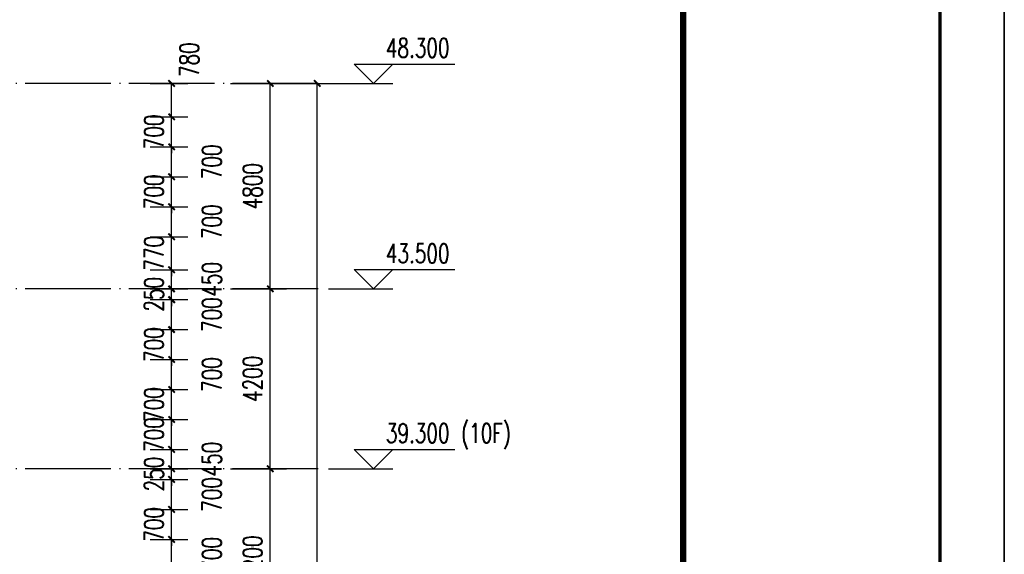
# Model space of a CAD drawing. Header units: millimetres. Extents: x 708158 to 1984082, y -168213 to -53.
# Tile 219 of 220: x 1063620 to 1086608, y -48657 to -36167. Entities that reach past the tile are written whole.
import ezdxf

# ---------------------------------------------------------------- set-up
doc = ezdxf.new("R2010")
doc.units = ezdxf.units.MM
doc.header["$LTSCALE"] = 1000
doc.linetypes.add('DOTE', pattern=[2.42, 2, -0.2, 0.02, -0.2])
doc.layers.get('0').update_dxf_attribs({"color": 8})
for name, color, linetype in [('A-AXIS', 1, 'DOTE'), ('DIM_ELEV', 3, 'Continuous'), ('PUB_DIM', 3, 'Continuous'), ('PUB_TEXT', 7, 'Continuous')]:
    doc.layers.add(name, color=color, linetype=linetype)
doc.layers.add('图框', color=4, linetype='Continuous', lineweight=35)
doc.styles.add('_TCH_DIM', font='SIMPLEX', dxfattribs={"bigfont": 'GBCBIG'})
doc.styles.add('_TCH_DIM_T3', font='SIMPLEX', dxfattribs={"width": 0.705882, "bigfont": 'GBCBIG'})
doc.dimstyles.new('_TCH_ARCH&&150', dxfattribs={"dimtxt": 446.25, "dimasz": 150, "dimexe": 375, "dimexo": 450, "dimgap": 189.375, "dimtad": 1, "dimdec": 0, "dimzin": 0, "dimdsep": 46, "dimtxsty": '_TCH_DIM_T3', "dimblk": 'ARCHTICK', "dimcen": 0.09, "dimclrt": 7, "dimazin": 2, "dimtfac": 1, "dimtdec": 0, "dimtix": 1, "dimtmove": 2, "dimatfit": 3, "dimfxl": 1, "dimtolj": 1, "dimtzin": 0, "dimarcsym": 0})

# ---------------------------------------------------------------- blocks, each defined once
blk = doc.blocks.new('A$C998f5811')
at = {"layer": '图框', "color": 4}
blk.add_line((0, 0), (0, 89100), dxfattribs=at)
at = {"layer": '图框', "color": 4, "const_width": 74.2}
blk.add_lwpolyline([(-122400, 1500), (-1500, 1500), (-1500, 87600), (-122400, 87600)], close=True, dxfattribs=at)
at = {"layer": '图框', "const_width": 150}
blk.add_lwpolyline([(-7500, 87600), (-7500, 1500)], dxfattribs=at)
blk = doc.blocks.new('_ArchTick')
at = {"color": 0, "linetype": 'ByBlock', "const_width": 0.3}
blk.add_lwpolyline([(-0.5, -0.5), (0.5, 0.5)], dxfattribs=at)
blk = doc.blocks.new('*D321')
at = {"layer": 'Defpoints', "color": 0, "transparency": 16777216}
for p in [(1066219, -48307), (1067167, -48307), (1066219, -49007)]:
    blk.add_point(p, dxfattribs=at)
at = {"layer": 'PUB_DIM', "color": 0, "lineweight": -2, "transparency": 16777216}
for p, q in [((1066669, -48307), (1067542, -48307)), ((1067167, -49007), (1067167, -48307)), ((1066669, -49007), (1067542, -49007))]:
    blk.add_line(p, q, dxfattribs=at)
at = {"layer": 'PUB_DIM', "color": 0, "lineweight": -2, "transparency": 16777216, "xscale": 150, "yscale": 150, "zscale": 150}
for p, rotation in [((1067167, -48307), 90), ((1067167, -49007), 270)]:
    blk.add_blockref('_ArchTick', p, dxfattribs=dict(at, rotation=rotation))
at = {"layer": 'PUB_DIM', "color": 7, "transparency": 16777216, "insert": (1068105, -48657), "char_height": 446.2, "attachment_point": 5, "rotation": 90, "style": '_TCH_DIM_T3'}
blk.add_mtext('\\A1;700', dxfattribs=at)
blk = doc.blocks.new('*D322')
at = {"layer": 'Defpoints', "color": 0, "transparency": 16777216}
for p in [(1066219, -47607), (1067167, -47607), (1066219, -48307)]:
    blk.add_point(p, dxfattribs=at)
at = {"layer": 'PUB_DIM', "color": 0, "lineweight": -2, "transparency": 16777216}
for p, q in [((1067167, -47607), (1067167, -47457)), ((1066669, -47607), (1067542, -47607)), ((1067167, -48307), (1067167, -47607)), ((1066669, -48307), (1067542, -48307)), ((1067167, -48307), (1067167, -48457))]:
    blk.add_line(p, q, dxfattribs=at)
at = {"layer": 'PUB_DIM', "color": 0, "lineweight": -2, "transparency": 16777216, "xscale": 150, "yscale": 150, "zscale": 150}
for p, rotation in [((1067167, -47607), 270), ((1067167, -48307), 90)]:
    blk.add_blockref('_ArchTick', p, dxfattribs=dict(at, rotation=rotation))
at = {"layer": 'PUB_DIM', "color": 7, "transparency": 16777216, "insert": (1066755, -47957), "char_height": 446.2, "attachment_point": 5, "rotation": 90, "style": '_TCH_DIM_T3'}
blk.add_mtext('\\A1;700', dxfattribs=at)
blk = doc.blocks.new('*D323')
at = {"layer": 'Defpoints', "color": 0, "transparency": 16777216}
for p in [(1066219, -46907), (1067167, -46907), (1066219, -47607)]:
    blk.add_point(p, dxfattribs=at)
at = {"layer": 'PUB_DIM', "color": 0, "lineweight": -2, "transparency": 16777216}
for p, q in [((1066669, -46907), (1067542, -46907)), ((1067167, -47607), (1067167, -46907)), ((1066669, -47607), (1067542, -47607))]:
    blk.add_line(p, q, dxfattribs=at)
at = {"layer": 'PUB_DIM', "color": 0, "lineweight": -2, "transparency": 16777216, "xscale": 150, "yscale": 150, "zscale": 150}
for p, rotation in [((1067167, -46907), 90), ((1067167, -47607), 270)]:
    blk.add_blockref('_ArchTick', p, dxfattribs=dict(at, rotation=rotation))
at = {"layer": 'PUB_DIM', "color": 7, "transparency": 16777216, "insert": (1068105, -47257), "char_height": 446.2, "attachment_point": 5, "rotation": 90, "style": '_TCH_DIM_T3'}
blk.add_mtext('\\A1;700', dxfattribs=at)
blk = doc.blocks.new('*D324')
at = {"layer": 'Defpoints', "color": 0, "transparency": 16777216}
for p in [(1066219, -46657), (1067167, -46657), (1066219, -46907)]:
    blk.add_point(p, dxfattribs=at)
at = {"layer": 'PUB_DIM', "color": 0, "lineweight": -2, "transparency": 16777216}
for p, q in [((1066669, -46657), (1067542, -46657)), ((1067167, -46657), (1067167, -46507)), ((1067167, -46907), (1067167, -46657)), ((1066669, -46907), (1067542, -46907)), ((1067167, -46907), (1067167, -47057))]:
    blk.add_line(p, q, dxfattribs=at)
at = {"layer": 'PUB_DIM', "color": 0, "lineweight": -2, "transparency": 16777216, "xscale": 150, "yscale": 150, "zscale": 150}
for p, rotation in [((1067167, -46657), 270), ((1067167, -46907), 90)]:
    blk.add_blockref('_ArchTick', p, dxfattribs=dict(at, rotation=rotation))
at = {"layer": 'PUB_DIM', "color": 7, "transparency": 16777216, "insert": (1066755, -46782), "char_height": 446.2, "attachment_point": 5, "rotation": 90, "style": '_TCH_DIM_T3'}
blk.add_mtext('\\A1;250', dxfattribs=at)
blk = doc.blocks.new('*D325')
at = {"layer": 'Defpoints', "color": 0, "transparency": 16777216}
for p in [(1066219, -46207), (1067167, -46207), (1066219, -46657)]:
    blk.add_point(p, dxfattribs=at)
at = {"layer": 'PUB_DIM', "color": 0, "lineweight": -2, "transparency": 16777216}
for p, q in [((1066669, -46207), (1067542, -46207)), ((1067167, -46657), (1067167, -46207)), ((1066669, -46657), (1067542, -46657))]:
    blk.add_line(p, q, dxfattribs=at)
at = {"layer": 'PUB_DIM', "color": 0, "lineweight": -2, "transparency": 16777216, "xscale": 150, "yscale": 150, "zscale": 150}
for p, rotation in [((1067167, -46207), 90), ((1067167, -46657), 270)]:
    blk.add_blockref('_ArchTick', p, dxfattribs=dict(at, rotation=rotation))
at = {"layer": 'PUB_DIM', "color": 7, "transparency": 16777216, "insert": (1068105, -46432), "char_height": 446.2, "attachment_point": 5, "rotation": 90, "style": '_TCH_DIM_T3'}
blk.add_mtext('\\A1;450', dxfattribs=at)
blk = doc.blocks.new('*D326')
at = {"layer": 'Defpoints', "color": 0, "transparency": 16777216}
for p in [(1066219, -45507), (1067167, -45507), (1066219, -46207)]:
    blk.add_point(p, dxfattribs=at)
at = {"layer": 'PUB_DIM', "color": 0, "lineweight": -2, "transparency": 16777216}
for p, q in [((1066669, -45507), (1067542, -45507)), ((1067167, -46207), (1067167, -45507)), ((1066669, -46207), (1067542, -46207))]:
    blk.add_line(p, q, dxfattribs=at)
at = {"layer": 'PUB_DIM', "color": 0, "lineweight": -2, "transparency": 16777216, "xscale": 150, "yscale": 150, "zscale": 150}
for p, rotation in [((1067167, -45507), 90), ((1067167, -46207), 270)]:
    blk.add_blockref('_ArchTick', p, dxfattribs=dict(at, rotation=rotation))
at = {"layer": 'PUB_DIM', "color": 7, "transparency": 16777216, "insert": (1066755, -45857), "char_height": 446.2, "attachment_point": 5, "rotation": 90, "style": '_TCH_DIM_T3'}
blk.add_mtext('\\A1;700', dxfattribs=at)
blk = doc.blocks.new('*D327')
at = {"layer": 'Defpoints', "color": 0, "transparency": 16777216}
for p in [(1066219, -44807), (1067167, -44807), (1066219, -45507)]:
    blk.add_point(p, dxfattribs=at)
at = {"layer": 'PUB_DIM', "color": 0, "lineweight": -2, "transparency": 16777216}
for p, q in [((1066669, -44807), (1067542, -44807)), ((1067167, -44807), (1067167, -44657)), ((1067167, -45507), (1067167, -44807)), ((1066669, -45507), (1067542, -45507)), ((1067167, -45507), (1067167, -45657))]:
    blk.add_line(p, q, dxfattribs=at)
at = {"layer": 'PUB_DIM', "color": 0, "lineweight": -2, "transparency": 16777216, "xscale": 150, "yscale": 150, "zscale": 150}
for p, rotation in [((1067167, -44807), 270), ((1067167, -45507), 90)]:
    blk.add_blockref('_ArchTick', p, dxfattribs=dict(at, rotation=rotation))
at = {"layer": 'PUB_DIM', "color": 7, "transparency": 16777216, "insert": (1066755, -45157), "char_height": 446.2, "attachment_point": 5, "rotation": 90, "style": '_TCH_DIM_T3'}
blk.add_mtext('\\A1;700', dxfattribs=at)
blk = doc.blocks.new('*D328')
at = {"layer": 'Defpoints', "color": 0, "transparency": 16777216}
for p in [(1066219, -44107), (1067167, -44107), (1066219, -44807)]:
    blk.add_point(p, dxfattribs=at)
at = {"layer": 'PUB_DIM', "color": 0, "lineweight": -2, "transparency": 16777216}
for p, q in [((1066669, -44107), (1067542, -44107)), ((1067167, -44807), (1067167, -44107)), ((1066669, -44807), (1067542, -44807))]:
    blk.add_line(p, q, dxfattribs=at)
at = {"layer": 'PUB_DIM', "color": 0, "lineweight": -2, "transparency": 16777216, "xscale": 150, "yscale": 150, "zscale": 150}
for p, rotation in [((1067167, -44107), 90), ((1067167, -44807), 270)]:
    blk.add_blockref('_ArchTick', p, dxfattribs=dict(at, rotation=rotation))
at = {"layer": 'PUB_DIM', "color": 7, "transparency": 16777216, "insert": (1068105, -44457), "char_height": 446.2, "attachment_point": 5, "rotation": 90, "style": '_TCH_DIM_T3'}
blk.add_mtext('\\A1;700', dxfattribs=at)
blk = doc.blocks.new('*D329')
at = {"layer": 'Defpoints', "color": 0, "transparency": 16777216}
for p in [(1066219, -43407), (1067167, -43407), (1066219, -44107)]:
    blk.add_point(p, dxfattribs=at)
at = {"layer": 'PUB_DIM', "color": 0, "lineweight": -2, "transparency": 16777216}
for p, q in [((1066669, -43407), (1067542, -43407)), ((1067167, -43407), (1067167, -43257)), ((1067167, -44107), (1067167, -43407)), ((1066669, -44107), (1067542, -44107)), ((1067167, -44107), (1067167, -44257))]:
    blk.add_line(p, q, dxfattribs=at)
at = {"layer": 'PUB_DIM', "color": 0, "lineweight": -2, "transparency": 16777216, "xscale": 150, "yscale": 150, "zscale": 150}
for p, rotation in [((1067167, -43407), 270), ((1067167, -44107), 90)]:
    blk.add_blockref('_ArchTick', p, dxfattribs=dict(at, rotation=rotation))
at = {"layer": 'PUB_DIM', "color": 7, "transparency": 16777216, "insert": (1066755, -43757), "char_height": 446.2, "attachment_point": 5, "rotation": 90, "style": '_TCH_DIM_T3'}
blk.add_mtext('\\A1;700', dxfattribs=at)
blk = doc.blocks.new('*D330')
at = {"layer": 'Defpoints', "color": 0, "transparency": 16777216}
for p in [(1066219, -42707), (1067167, -42707), (1066219, -43407)]:
    blk.add_point(p, dxfattribs=at)
at = {"layer": 'PUB_DIM', "color": 0, "lineweight": -2, "transparency": 16777216}
for p, q in [((1066669, -42707), (1067542, -42707)), ((1067167, -43407), (1067167, -42707)), ((1066669, -43407), (1067542, -43407))]:
    blk.add_line(p, q, dxfattribs=at)
at = {"layer": 'PUB_DIM', "color": 0, "lineweight": -2, "transparency": 16777216, "xscale": 150, "yscale": 150, "zscale": 150}
for p, rotation in [((1067167, -42707), 90), ((1067167, -43407), 270)]:
    blk.add_blockref('_ArchTick', p, dxfattribs=dict(at, rotation=rotation))
at = {"layer": 'PUB_DIM', "color": 7, "transparency": 16777216, "insert": (1068105, -43057), "char_height": 446.2, "attachment_point": 5, "rotation": 90, "style": '_TCH_DIM_T3'}
blk.add_mtext('\\A1;700', dxfattribs=at)
blk = doc.blocks.new('*D331')
at = {"layer": 'Defpoints', "color": 0, "transparency": 16777216}
for p in [(1066219, -42457), (1067167, -42457), (1066219, -42707)]:
    blk.add_point(p, dxfattribs=at)
at = {"layer": 'PUB_DIM', "color": 0, "lineweight": -2, "transparency": 16777216}
for p, q in [((1066669, -42457), (1067542, -42457)), ((1067167, -42457), (1067167, -42307)), ((1067167, -42707), (1067167, -42457)), ((1066669, -42707), (1067542, -42707)), ((1067167, -42707), (1067167, -42857))]:
    blk.add_line(p, q, dxfattribs=at)
at = {"layer": 'PUB_DIM', "color": 0, "lineweight": -2, "transparency": 16777216, "xscale": 150, "yscale": 150, "zscale": 150}
for p, rotation in [((1067167, -42457), 270), ((1067167, -42707), 90)]:
    blk.add_blockref('_ArchTick', p, dxfattribs=dict(at, rotation=rotation))
at = {"layer": 'PUB_DIM', "color": 7, "transparency": 16777216, "insert": (1066755, -42582), "char_height": 446.2, "attachment_point": 5, "rotation": 90, "style": '_TCH_DIM_T3'}
blk.add_mtext('\\A1;250', dxfattribs=at)
blk = doc.blocks.new('*D332')
at = {"layer": 'Defpoints', "color": 0, "transparency": 16777216}
for p in [(1066219, -42007), (1067167, -42007), (1066219, -42457)]:
    blk.add_point(p, dxfattribs=at)
at = {"layer": 'PUB_DIM', "color": 0, "lineweight": -2, "transparency": 16777216}
for p, q in [((1066669, -42007), (1067542, -42007)), ((1067167, -42457), (1067167, -42007)), ((1066669, -42457), (1067542, -42457))]:
    blk.add_line(p, q, dxfattribs=at)
at = {"layer": 'PUB_DIM', "color": 0, "lineweight": -2, "transparency": 16777216, "xscale": 150, "yscale": 150, "zscale": 150}
for p, rotation in [((1067167, -42007), 90), ((1067167, -42457), 270)]:
    blk.add_blockref('_ArchTick', p, dxfattribs=dict(at, rotation=rotation))
at = {"layer": 'PUB_DIM', "color": 7, "transparency": 16777216, "insert": (1068105, -42232), "char_height": 446.2, "attachment_point": 5, "rotation": 90, "style": '_TCH_DIM_T3'}
blk.add_mtext('\\A1;450', dxfattribs=at)
blk = doc.blocks.new('*D333')
at = {"layer": 'Defpoints', "color": 0, "transparency": 16777216}
for p in [(1066219, -41237), (1067167, -41237), (1066219, -42007)]:
    blk.add_point(p, dxfattribs=at)
at = {"layer": 'PUB_DIM', "color": 0, "lineweight": -2, "transparency": 16777216}
for p, q in [((1067167, -41237), (1067167, -41087)), ((1066669, -41237), (1067542, -41237)), ((1067167, -42007), (1067167, -41237)), ((1066669, -42007), (1067542, -42007)), ((1067167, -42007), (1067167, -42157))]:
    blk.add_line(p, q, dxfattribs=at)
at = {"layer": 'PUB_DIM', "color": 0, "lineweight": -2, "transparency": 16777216, "xscale": 150, "yscale": 150, "zscale": 150}
for p, rotation in [((1067167, -41237), 270), ((1067167, -42007), 90)]:
    blk.add_blockref('_ArchTick', p, dxfattribs=dict(at, rotation=rotation))
at = {"layer": 'PUB_DIM', "color": 7, "transparency": 16777216, "insert": (1066755, -41622), "char_height": 446.2, "attachment_point": 5, "rotation": 90, "style": '_TCH_DIM_T3'}
blk.add_mtext('\\A1;770', dxfattribs=at)
blk = doc.blocks.new('*D334')
at = {"layer": 'Defpoints', "color": 0, "transparency": 16777216}
for p in [(1066219, -40537), (1067167, -40537), (1066219, -41237)]:
    blk.add_point(p, dxfattribs=at)
at = {"layer": 'PUB_DIM', "color": 0, "lineweight": -2, "transparency": 16777216}
for p, q in [((1066669, -40537), (1067542, -40537)), ((1067167, -41237), (1067167, -40537)), ((1066669, -41237), (1067542, -41237))]:
    blk.add_line(p, q, dxfattribs=at)
at = {"layer": 'PUB_DIM', "color": 0, "lineweight": -2, "transparency": 16777216, "xscale": 150, "yscale": 150, "zscale": 150}
for p, rotation in [((1067167, -40537), 90), ((1067167, -41237), 270)]:
    blk.add_blockref('_ArchTick', p, dxfattribs=dict(at, rotation=rotation))
at = {"layer": 'PUB_DIM', "color": 7, "transparency": 16777216, "insert": (1068105, -40887), "char_height": 446.2, "attachment_point": 5, "rotation": 90, "style": '_TCH_DIM_T3'}
blk.add_mtext('\\A1;700', dxfattribs=at)
blk = doc.blocks.new('*D335')
at = {"layer": 'Defpoints', "color": 0, "transparency": 16777216}
for p in [(1066219, -39837), (1067167, -39837), (1066219, -40537)]:
    blk.add_point(p, dxfattribs=at)
at = {"layer": 'PUB_DIM', "color": 0, "lineweight": -2, "transparency": 16777216}
for p, q in [((1067167, -39837), (1067167, -39687)), ((1066669, -39837), (1067542, -39837)), ((1067167, -40537), (1067167, -39837)), ((1066669, -40537), (1067542, -40537)), ((1067167, -40537), (1067167, -40687))]:
    blk.add_line(p, q, dxfattribs=at)
at = {"layer": 'PUB_DIM', "color": 0, "lineweight": -2, "transparency": 16777216, "xscale": 150, "yscale": 150, "zscale": 150}
for p, rotation in [((1067167, -39837), 270), ((1067167, -40537), 90)]:
    blk.add_blockref('_ArchTick', p, dxfattribs=dict(at, rotation=rotation))
at = {"layer": 'PUB_DIM', "color": 7, "transparency": 16777216, "insert": (1066755, -40187), "char_height": 446.2, "attachment_point": 5, "rotation": 90, "style": '_TCH_DIM_T3'}
blk.add_mtext('\\A1;700', dxfattribs=at)
blk = doc.blocks.new('*D336')
at = {"layer": 'Defpoints', "color": 0, "transparency": 16777216}
for p in [(1066219, -39137), (1067167, -39137), (1066219, -39837)]:
    blk.add_point(p, dxfattribs=at)
at = {"layer": 'PUB_DIM', "color": 0, "lineweight": -2, "transparency": 16777216}
for p, q in [((1066669, -39137), (1067542, -39137)), ((1067167, -39837), (1067167, -39137)), ((1066669, -39837), (1067542, -39837))]:
    blk.add_line(p, q, dxfattribs=at)
at = {"layer": 'PUB_DIM', "color": 0, "lineweight": -2, "transparency": 16777216, "xscale": 150, "yscale": 150, "zscale": 150}
for p, rotation in [((1067167, -39137), 90), ((1067167, -39837), 270)]:
    blk.add_blockref('_ArchTick', p, dxfattribs=dict(at, rotation=rotation))
at = {"layer": 'PUB_DIM', "color": 7, "transparency": 16777216, "insert": (1068105, -39487), "char_height": 446.2, "attachment_point": 5, "rotation": 90, "style": '_TCH_DIM_T3'}
blk.add_mtext('\\A1;700', dxfattribs=at)
blk = doc.blocks.new('*D337')
at = {"layer": 'Defpoints', "color": 0, "transparency": 16777216}
for p in [(1066219, -38437), (1067167, -38437), (1066219, -39137)]:
    blk.add_point(p, dxfattribs=at)
at = {"layer": 'PUB_DIM', "color": 0, "lineweight": -2, "transparency": 16777216}
for p, q in [((1067167, -38437), (1067167, -38287)), ((1066669, -38437), (1067542, -38437)), ((1067167, -39137), (1067167, -38437)), ((1066669, -39137), (1067542, -39137)), ((1067167, -39137), (1067167, -39287))]:
    blk.add_line(p, q, dxfattribs=at)
at = {"layer": 'PUB_DIM', "color": 0, "lineweight": -2, "transparency": 16777216, "xscale": 150, "yscale": 150, "zscale": 150}
for p, rotation in [((1067167, -38437), 270), ((1067167, -39137), 90)]:
    blk.add_blockref('_ArchTick', p, dxfattribs=dict(at, rotation=rotation))
at = {"layer": 'PUB_DIM', "color": 7, "transparency": 16777216, "insert": (1066755, -38787), "char_height": 446.2, "attachment_point": 5, "rotation": 90, "style": '_TCH_DIM_T3'}
blk.add_mtext('\\A1;700', dxfattribs=at)
blk = doc.blocks.new('*D338')
at = {"layer": 'Defpoints', "color": 0, "transparency": 16777216}
for p in [(1066219, -37657), (1067167, -37657), (1066219, -38437)]:
    blk.add_point(p, dxfattribs=at)
at = {"layer": 'PUB_DIM', "color": 0, "lineweight": -2, "transparency": 16777216}
for p, q in [((1066669, -37657), (1067542, -37657)), ((1067167, -38437), (1067167, -37657)), ((1066669, -38437), (1067542, -38437))]:
    blk.add_line(p, q, dxfattribs=at)
at = {"layer": 'PUB_DIM', "color": 0, "lineweight": -2, "transparency": 16777216, "xscale": 150, "yscale": 150, "zscale": 150}
for p, rotation in [((1067167, -37657), 90), ((1067167, -38437), 270)]:
    blk.add_blockref('_ArchTick', p, dxfattribs=dict(at, rotation=rotation))
at = {"layer": 'PUB_DIM', "color": 7, "transparency": 16777216, "insert": (1067580, -37102), "char_height": 446.2, "attachment_point": 5, "rotation": 90, "style": '_TCH_DIM_T3'}
blk.add_mtext('\\A1;780', dxfattribs=at)
blk = doc.blocks.new('*D755')
at = {"layer": 'Defpoints', "color": 0, "transparency": 16777216}
for p in [(1068094, -37657), (1070567, -37657), (1068094, -85957)]:
    blk.add_point(p, dxfattribs=at)
at = {"layer": 'PUB_DIM', "color": 0, "lineweight": -2, "transparency": 16777216}
for p, q in [((1068544, -37657), (1070942, -37657)), ((1070567, -85957), (1070567, -37657)), ((1068544, -85957), (1070942, -85957))]:
    blk.add_line(p, q, dxfattribs=at)
at = {"layer": 'PUB_DIM', "color": 0, "lineweight": -2, "transparency": 16777216, "xscale": 150, "yscale": 150, "zscale": 150}
for p, rotation in [((1070567, -37657), 90), ((1070567, -85957), 270)]:
    blk.add_blockref('_ArchTick', p, dxfattribs=dict(at, rotation=rotation))
at = {"layer": 'PUB_DIM', "color": 7, "transparency": 16777216, "insert": (1070155, -61807), "char_height": 446.2, "attachment_point": 5, "rotation": 90, "style": '_TCH_DIM_T3'}
blk.add_mtext('\\A1;48300', dxfattribs=at)
blk = doc.blocks.new('*D764')
at = {"layer": 'Defpoints', "color": 0, "transparency": 16777216}
for p in [(1068094, -46657), (1069471, -46657), (1068094, -50857)]:
    blk.add_point(p, dxfattribs=at)
at = {"layer": 'PUB_DIM', "color": 0, "lineweight": -2, "transparency": 16777216}
for p, q in [((1068544, -46657), (1069846, -46657)), ((1069471, -50857), (1069471, -46657)), ((1068544, -50857), (1069846, -50857))]:
    blk.add_line(p, q, dxfattribs=at)
at = {"layer": 'PUB_DIM', "color": 0, "lineweight": -2, "transparency": 16777216, "xscale": 150, "yscale": 150, "zscale": 150}
for p, rotation in [((1069471, -46657), 90), ((1069471, -50857), 270)]:
    blk.add_blockref('_ArchTick', p, dxfattribs=dict(at, rotation=rotation))
at = {"layer": 'PUB_DIM', "color": 7, "transparency": 16777216, "insert": (1069058, -48757), "char_height": 446.2, "attachment_point": 5, "rotation": 90, "style": '_TCH_DIM_T3'}
blk.add_mtext('\\A1;4200', dxfattribs=at)
blk = doc.blocks.new('*D765')
at = {"layer": 'Defpoints', "color": 0, "transparency": 16777216}
for p in [(1068094, -42457), (1069471, -42457), (1068094, -46657)]:
    blk.add_point(p, dxfattribs=at)
at = {"layer": 'PUB_DIM', "color": 0, "lineweight": -2, "transparency": 16777216}
for p, q in [((1068544, -42457), (1069846, -42457)), ((1069471, -46657), (1069471, -42457)), ((1068544, -46657), (1069846, -46657))]:
    blk.add_line(p, q, dxfattribs=at)
at = {"layer": 'PUB_DIM', "color": 0, "lineweight": -2, "transparency": 16777216, "xscale": 150, "yscale": 150, "zscale": 150}
for p, rotation in [((1069471, -42457), 90), ((1069471, -46657), 270)]:
    blk.add_blockref('_ArchTick', p, dxfattribs=dict(at, rotation=rotation))
at = {"layer": 'PUB_DIM', "color": 7, "transparency": 16777216, "insert": (1069058, -44557), "char_height": 446.2, "attachment_point": 5, "rotation": 90, "style": '_TCH_DIM_T3'}
blk.add_mtext('\\A1;4200', dxfattribs=at)
blk = doc.blocks.new('*D766')
at = {"layer": 'Defpoints', "color": 0, "transparency": 16777216}
for p in [(1068094, -37657), (1069471, -37657), (1068094, -42457)]:
    blk.add_point(p, dxfattribs=at)
at = {"layer": 'PUB_DIM', "color": 0, "lineweight": -2, "transparency": 16777216}
for p, q in [((1068544, -37657), (1069846, -37657)), ((1069471, -42457), (1069471, -37657)), ((1068544, -42457), (1069846, -42457))]:
    blk.add_line(p, q, dxfattribs=at)
at = {"layer": 'PUB_DIM', "color": 0, "lineweight": -2, "transparency": 16777216, "xscale": 150, "yscale": 150, "zscale": 150}
for p, rotation in [((1069471, -37657), 90), ((1069471, -42457), 270)]:
    blk.add_blockref('_ArchTick', p, dxfattribs=dict(at, rotation=rotation))
at = {"layer": 'PUB_DIM', "color": 7, "transparency": 16777216, "insert": (1069058, -40057), "char_height": 446.2, "attachment_point": 5, "rotation": 90, "style": '_TCH_DIM_T3'}
blk.add_mtext('\\A1;4800', dxfattribs=at)

msp = doc.modelspace()

# ---------------------------------------------------------------- linework, layer by layer
at = {"layer": 'A-AXIS'}
for p, q in [((1070590.5, -37656.7), (1028603.6, -37656.7)), ((1070590.5, -42456.7), (1028603.6, -42456.7)), ((1070590.5, -46656.7), (1028603.6, -46656.7))]:
    msp.add_line(p, q, dxfattribs=at)
at = {"layer": 'DIM_ELEV'}
for p, q in [((1071877.9, -37656.7), (1071427.9, -37206.7)), ((1071427.9, -37206.7), (1073775.4, -37206.7)), ((1071877.9, -37656.7), (1072327.9, -37206.7)), ((1070827.9, -37656.7), (1072327.9, -37656.7)), ((1071877.9, -42456.7), (1071427.9, -42006.7)), ((1071427.9, -42006.7), (1073775.4, -42006.7)), ((1071877.9, -42456.7), (1072327.9, -42006.7)), ((1070827.9, -42456.7), (1072327.9, -42456.7)), ((1071877.9, -46656.7), (1071427.9, -46206.7)), ((1071427.9, -46206.7), (1073775.4, -46206.7)), ((1071877.9, -46656.7), (1072327.9, -46206.7)), ((1070827.9, -46656.7), (1072327.9, -46656.7))]:
    msp.add_line(p, q, dxfattribs=at)

# ---------------------------------------------------------------- block references
msp.add_blockref('A$C998f5811', (1086607.6, -107699.9))

# ---------------------------------------------------------------- texts
at = {"layer": 'PUB_TEXT', "style": '_TCH_DIM', "width": 0.705882}
for s, p in [('48.300', (1072170.4, -37049.2)), ('43.500', (1072170.4, -41849.2)), ('39.300', (1072170.4, -46049.2)), ('(10F)', (1073925.4, -46049.2))]:
    msp.add_text(s, height=446.25, dxfattribs=at).set_placement(p)

# ---------------------------------------------------------------- dimensions: what is measured, and where the dimension line sits
at = {"layer": 'PUB_DIM'}
for base, p1, p2, picture, middle in [((1067167.2, -37656.7), (1066219.5, -38436.7), (1066219.5, -37656.7), '*D338', (1067579.7, -37101.7)), ((1067167.2, -39136.7), (1066219.5, -39836.7), (1066219.5, -39136.7), '*D336', (1068104.7, -39486.7)), ((1067167.2, -40536.7), (1066219.5, -41236.7), (1066219.5, -40536.7), '*D334', (1068104.7, -40886.7)), ((1067167.2, -42006.7), (1066219.5, -42456.7), (1066219.5, -42006.7), '*D332', (1068104.7, -42231.7)), ((1067167.2, -42706.7), (1066219.5, -43406.7), (1066219.5, -42706.7), '*D330', (1068104.7, -43056.7)), ((1067167.2, -44106.7), (1066219.5, -44806.7), (1066219.5, -44106.7), '*D328', (1068104.7, -44456.7)), ((1067167.2, -45506.7), (1066219.5, -46206.7), (1066219.5, -45506.7), '*D326', (1066754.7, -45856.7)), ((1067167.2, -46206.7), (1066219.5, -46656.7), (1066219.5, -46206.7), '*D325', (1068104.7, -46431.7)), ((1067167.2, -46906.7), (1066219.5, -47606.7), (1066219.5, -46906.7), '*D323', (1068104.7, -47256.7)), ((1067167.2, -48306.7), (1066219.5, -49006.7), (1066219.5, -48306.7), '*D321', (1068104.7, -48656.7))]:
    dim = msp.add_linear_dim(base=base, p1=p1, p2=p2, angle=90, dimstyle='_TCH_ARCH&&150', dxfattribs=at)
    dim.commit()
    dim.dimension.update_dxf_attribs({"geometry": picture, "text_midpoint": middle, "dimtype": 129})
for p1, p2, distance, picture, middle in [((1068094.2, -85956.7), (1068094.2, -37656.7), -2473.1, '*D755', (1070154.8, -61806.7)), ((1068094.2, -42456.7), (1068094.2, -37656.7), -1376.7, '*D766', (1069058.4, -40056.7)), ((1066219.5, -39136.7), (1066219.5, -38436.7), -947.8, '*D337', (1066754.7, -38786.7)), ((1066219.5, -40536.7), (1066219.5, -39836.7), -947.8, '*D335', (1066754.7, -40186.7)), ((1066219.5, -42006.7), (1066219.5, -41236.7), -947.8, '*D333', (1066754.7, -41621.7)), ((1066219.5, -42706.7), (1066219.5, -42456.7), -947.8, '*D331', (1066754.7, -42581.7)), ((1068094.2, -46656.7), (1068094.2, -42456.7), -1376.7, '*D765', (1069058.4, -44556.7)), ((1066219.5, -44106.7), (1066219.5, -43406.7), -947.8, '*D329', (1066754.7, -43756.7)), ((1066219.5, -45506.7), (1066219.5, -44806.7), -947.8, '*D327', (1066754.7, -45156.7)), ((1066219.5, -46906.7), (1066219.5, -46656.7), -947.8, '*D324', (1066754.7, -46781.7)), ((1068094.2, -50856.7), (1068094.2, -46656.7), -1376.7, '*D764', (1069058.4, -48756.7)), ((1066219.5, -48306.7), (1066219.5, -47606.7), -947.8, '*D322', (1066754.7, -47956.7))]:
    dim = msp.add_aligned_dim(p1=p1, p2=p2, distance=distance, dimstyle='_TCH_ARCH&&150', dxfattribs=at)
    dim.commit()
    dim.dimension.update_dxf_attribs({"geometry": picture, "text_midpoint": middle})

doc.saveas('drawing.dxf')
